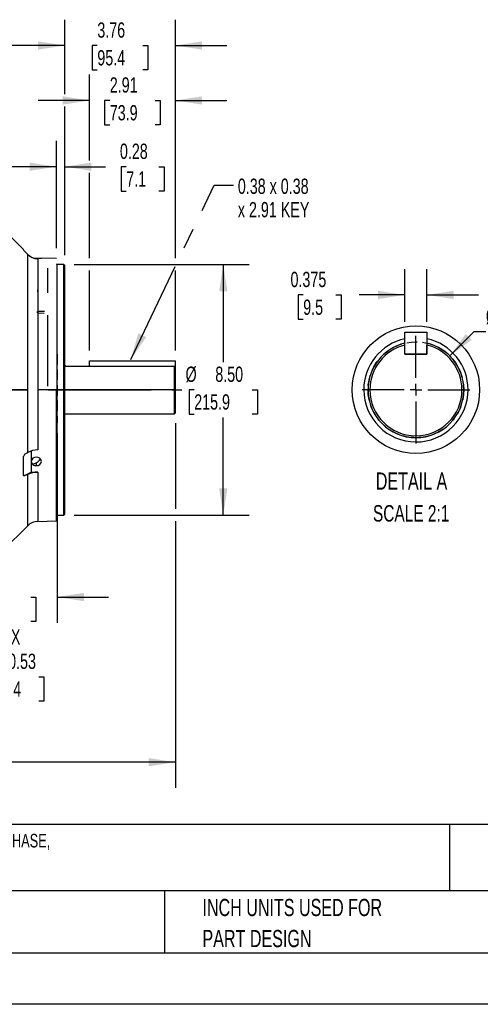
# Model space of a CAD drawing. Header units: inches. Extents: x 0 to 77, y 0 to 59.5.
# Tile 5 of 16: x 28.3 to 44, y 0 to 33.4. Entities that reach past the tile are written whole.
import ezdxf

# ---------------------------------------------------------------- set-up
doc = ezdxf.new("R2010")
doc.units = ezdxf.units.IN
doc.header["$LTSCALE"] = 7
doc.header["$MEASUREMENT"] = 0
doc.linetypes.add('CENTERX2', pattern=[0.8, 0.5, -0.1, 0.1, -0.1])
doc.linetypes.add('HIDDEN', pattern=[0.075, 0.05, -0.025])
for name, color, linetype in [('CENTER', 40, 'CENTERX2'), ('HIDDEN', 102, 'HIDDEN'), ('SLD-DEFPOINTS', 7, 'Continuous')]:
    doc.layers.add(name, color=color, linetype=linetype)
doc.layers.add('DIMENSIONS', color=140, linetype='Continuous', lineweight=25)
doc.layers.add('TEXT', color=140, linetype='Continuous', lineweight=25)
doc.styles.add('SLDTEXTSTYLE0', font='TXT', dxfattribs={"width": 0.7})
doc.dimstyles.new('SLDDIMSTYLE1', dxfattribs={"dimtxt": 0.518519, "dimasz": 0.91, "dimexe": 0, "dimexo": 0.0625, "dimgap": 0.12963, "dimtad": 0, "dimtih": 1, "dimtoh": 1, "dimrnd": 1e-09, "dimdsep": 46, "dimtxsty": 'SLDTEXTSTYLE0', "dimsah": 1, "dimcen": 0.09, "dimadec": 0, "dimazin": 2, "dimtfac": 1, "dimtmove": 0, "dimatfit": 0, "dimfxl": 0, "dimfrac": 2, "dimtolj": 1, "dimtzin": 12, "dimarcsym": 0})
doc.dimstyles.new('SLDDIMSTYLE10', dxfattribs={"dimtxt": 0.518519, "dimasz": 0.91, "dimexe": 0, "dimexo": 0.0625, "dimgap": 0.12963, "dimtad": 0, "dimtih": 1, "dimtoh": 1, "dimdec": 3, "dimlfac": 0.5, "dimrnd": 1e-09, "dimzin": 12, "dimdsep": 46, "dimtxsty": 'SLDTEXTSTYLE0', "dimsah": 1, "dimcen": 0, "dimadec": 0, "dimazin": 3, "dimtfac": 1, "dimtdec": 3, "dimtofl": 0, "dimtmove": 0, "dimatfit": 3, "dimfxl": 0, "dimfrac": 2, "dimtolj": 1, "dimtzin": 12, "dimarcsym": 0})
doc.dimstyles.new('SLDDIMSTYLE11', dxfattribs={"dimtxt": 0.518519, "dimasz": 0.91, "dimexe": 0, "dimexo": 0.0625, "dimgap": 0.12963, "dimtad": 0, "dimtih": 1, "dimtoh": 1, "dimdec": 3, "dimlfac": 0.5, "dimrnd": 1e-09, "dimdsep": 46, "dimtxsty": 'SLDTEXTSTYLE0', "dimsah": 1, "dimcen": 0.09, "dimadec": 0, "dimazin": 2, "dimtfac": 1, "dimtdec": 3, "dimtmove": 0, "dimatfit": 0, "dimfxl": 0, "dimfrac": 2, "dimtolj": 1, "dimtzin": 12, "dimarcsym": 0})
doc.dimstyles.new('SLDDIMSTYLE2', dxfattribs={"dimtxt": 0.518519, "dimasz": 0.91, "dimexe": 0, "dimexo": 0.0625, "dimgap": 0.12963, "dimtad": 0, "dimtih": 1, "dimtoh": 1, "dimrnd": 1e-09, "dimzin": 12, "dimdsep": 46, "dimtxsty": 'SLDTEXTSTYLE0', "dimsah": 1, "dimcen": 0.09, "dimadec": 0, "dimazin": 3, "dimtfac": 1, "dimtofl": 0, "dimtmove": 0, "dimatfit": 3, "dimfxl": 0, "dimfrac": 2, "dimtolj": 1, "dimtzin": 12, "dimarcsym": 0})
doc.dimstyles.new('SLDDIMSTYLE4', dxfattribs={"dimtxt": 0.518519, "dimasz": 0.91, "dimexe": 0, "dimexo": 0.0625, "dimgap": 0.12963, "dimtad": 0, "dimtih": 1, "dimtoh": 1, "dimrnd": 1e-09, "dimzin": 4, "dimdsep": 46, "dimtxsty": 'SLDTEXTSTYLE0', "dimsah": 1, "dimcen": 0.09, "dimadec": 0, "dimazin": 1, "dimtfac": 1, "dimtofl": 0, "dimtmove": 0, "dimatfit": 3, "dimfxl": 0, "dimfrac": 2, "dimtolj": 1, "dimtzin": 12, "dimarcsym": 0})
doc.dimstyles.new('SLDDIMSTYLE5', dxfattribs={"dimtxt": 0.518519, "dimasz": 0.91, "dimexe": 0, "dimexo": 0.0625, "dimgap": 0.12963, "dimtad": 0, "dimtih": 1, "dimtoh": 1, "dimrnd": 1e-09, "dimzin": 12, "dimdsep": 46, "dimtxsty": 'SLDTEXTSTYLE0', "dimsah": 1, "dimcen": 0.09, "dimadec": 0, "dimazin": 3, "dimtfac": 1, "dimtmove": 0, "dimatfit": 0, "dimfxl": 0, "dimfrac": 2, "dimtolj": 1, "dimtzin": 12, "dimarcsym": 0})
doc.dimstyles.new('SLDDIMSTYLE9', dxfattribs={"dimtxt": 0.18, "dimasz": 0.91, "dimexe": 0, "dimexo": 0.0625, "dimgap": 0, "dimtad": 0, "dimtih": 1, "dimtoh": 1, "dimdec": 0, "dimrnd": 1e-09, "dimzin": 0, "dimdsep": 46, "dimtxsty": 'Standard', "dimsah": 1, "dimcen": 0.09, "dimadec": 0, "dimazin": 0, "dimtfac": 0.91, "dimtdec": 0, "dimtofl": 0, "dimtmove": 0, "dimatfit": 3, "dimfxl": 0, "dimfrac": 2, "dimtolj": 1, "dimtzin": 0, "dimarcsym": 0})

# ---------------------------------------------------------------- blocks, each defined once
blk = doc.blocks.new('SW_NOTE_0')
at = {"layer": 'TEXT', "color": 0, "linetype": 'CENTERX2', "lineweight": 18, "char_height": 0.462, "attachment_point": 1, "style": 'SLDTEXTSTYLE0'}
for s, insert in [('U.S. MOTORS ACCU-TORQ PREMIUM EFFICIENCY AC INDUCTION MOTOR, HIGH-PERFORMANCE INVERTER DUTY, 15HP, 3-PHASE,', (0, 0.596)), ('230/460 VAC, 1800RPM, TENV, NEMA 254TC FRAME, ALUMINUM, C-FACE/RIGID BASE MOUNT', (0, -0.314))]:
    blk.add_mtext(s, dxfattribs=dict(at, insert=insert))
blk = doc.blocks.new('SW_NOTE_0_3')
at = {"layer": 'TEXT', "color": 0, "linetype": 'CENTERX2', "lineweight": 18, "char_height": 0.58333, "attachment_point": 1, "style": 'SLDTEXTSTYLE0'}
for s, insert in [('PART DIMENSIONS MAY DIFFER SLIGHTLY', (0, 0.752)), ("DUE TO MANUFACTURER'S VARIANCES", (0, -0.301))]:
    blk.add_mtext(s, dxfattribs=dict(at, insert=insert))
blk = doc.blocks.new('SW_NOTE_0_6')
at = {"layer": 'TEXT', "color": 0, "linetype": 'CENTERX2', "lineweight": 18, "char_height": 0.58333, "attachment_point": 1, "style": 'SLDTEXTSTYLE0'}
for s, insert in [('INCH UNITS USED FOR', (0, 0.752)), ('PART DESIGN', (0, -0.301))]:
    blk.add_mtext(s, dxfattribs=dict(at, insert=insert))
blk = doc.blocks.new('_D_16')
at = {"layer": 'DIMENSIONS'}
for p, q in [((42.935, 21.994), (43.761, 22.821)), ((43.761, 22.821), (44.16, 22.821)), ((44.767, 22.821), (44.593, 22.821)), ((44.593, 22.821), (44.593, 21.996)), ((46.308, 22.821), (46.483, 22.821)), ((46.483, 22.821), (46.483, 21.996)), ((44.593, 21.996), (44.767, 21.996)), ((46.483, 21.996), (46.308, 21.996))]:
    blk.add_line(p, q, dxfattribs=at)
blk.add_solid([(42.935, 21.994), (43.677, 22.539), (43.479, 22.737)], dxfattribs=at)
at = {"layer": 'DIMENSIONS', "char_height": 0.5185, "attachment_point": 1, "style": 'SLDTEXTSTYLE0'}
for s, insert in [('%%c', (44.16, 23.605)), ('1.625', (44.943, 23.605)), ('41.3', (44.767, 22.665))]:
    blk.add_mtext(s, dxfattribs=dict(at, insert=insert))
blk = doc.blocks.new('_D_17')
at = {"layer": 'DIMENSIONS'}
for p, q in [((41.41, 23.152), (41.41, 24.936)), ((42.16, 23.152), (42.16, 24.936)), ((37.959, 24.06), (37.785, 24.06)), ((37.785, 24.06), (37.785, 23.236)), ((39.069, 24.06), (39.243, 24.06)), ((39.243, 24.06), (39.243, 23.236)), ((41.41, 24.061), (39.854, 24.061)), ((42.16, 24.061), (43.91, 24.061)), ((37.785, 23.236), (37.959, 23.236)), ((39.243, 23.236), (39.069, 23.236))]:
    blk.add_line(p, q, dxfattribs=at)
for points in [[(41.41, 24.061), (40.5, 24.201), (40.5, 23.921)], [(42.16, 24.061), (43.07, 23.921), (43.07, 24.201)]]:
    blk.add_solid(points, dxfattribs=at)
at = {"layer": 'DIMENSIONS', "char_height": 0.5185, "attachment_point": 1, "style": 'SLDTEXTSTYLE0'}
for s, insert in [('0.375', (37.528, 24.845)), ('9.5', (37.959, 23.904))]:
    blk.add_mtext(s, dxfattribs=dict(at, insert=insert))
blk = doc.blocks.new('SW_CENTERMARKSYMBOL_6')
at = {"layer": 'CENTER', "color": 0}
for p, q in [((0, 0.4), (0, 1.825)), ((-0.4, 0), (-1.825, 0)), ((0, 0), (-0.2, 0)), ((0, 0), (0, 0.2)), ((0, 0), (0, -0.2)), ((0, 0), (0.2, 0)), ((0.4, 0), (1.825, 0)), ((0, -0.4), (0, -1.825))]:
    blk.add_line(p, q, dxfattribs=at)
blk = doc.blocks.new('_D_18')
at = {"layer": 'DIMENSIONS'}
for p, q in [((24.592, 15.016), (24.592, 14.024)), ((25.118, 15.016), (25.118, 10.647)), ((24.592, 13.604), (24.592, 12.505)), ((24.592, 12.085), (24.592, 10.647)), ((24.592, 11.522), (22.842, 11.522)), ((25.118, 11.522), (26.816, 11.522)), ((27.443, 11.109), (27.269, 11.109)), ((27.269, 11.109), (27.269, 10.285)), ((28.984, 11.109), (29.158, 11.109)), ((29.158, 11.109), (29.158, 10.285)), ((27.269, 10.285), (27.443, 10.285)), ((29.158, 10.285), (28.984, 10.285))]:
    blk.add_line(p, q, dxfattribs=at)
for points in [[(24.592, 11.522), (23.682, 11.662), (23.682, 11.382)], [(25.118, 11.522), (26.028, 11.382), (26.028, 11.662)]]:
    blk.add_solid(points, dxfattribs=at)
at = {"layer": 'DIMENSIONS', "char_height": 0.5185, "attachment_point": 1, "style": 'SLDTEXTSTYLE0'}
for s, insert in [('4X', (27.766, 12.719)), ('%%c', (26.932, 11.894)), ('0.53', (27.942, 11.894)), ('13.4', (27.443, 10.953))]:
    blk.add_mtext(s, dxfattribs=dict(at, insert=insert))
blk = doc.blocks.new('_D_19')
at = {"layer": 'DIMENSIONS'}
for p, q in [((29.605, 19.369), (29.605, 12.939)), ((24.855, 13.814), (23.105, 13.814)), ((26.741, 13.813), (26.567, 13.813)), ((26.567, 13.813), (26.567, 12.988)), ((28.714, 13.813), (28.888, 13.813)), ((28.888, 13.813), (28.888, 12.988)), ((29.605, 13.814), (31.355, 13.814)), ((26.567, 12.988), (26.741, 12.988)), ((28.888, 12.988), (28.714, 12.988))]:
    blk.add_line(p, q, dxfattribs=at)
for points in [[(24.855, 13.814), (23.945, 13.954), (23.945, 13.674)], [(29.605, 13.814), (30.515, 13.674), (30.515, 13.954)]]:
    blk.add_solid(points, dxfattribs=at)
at = {"layer": 'DIMENSIONS', "char_height": 0.5185, "attachment_point": 1, "style": 'SLDTEXTSTYLE0'}
for s, insert in [('4.75', (26.957, 14.597)), ('120.7', (26.741, 13.657))]:
    blk.add_mtext(s, dxfattribs=dict(at, insert=insert))
blk = doc.blocks.new('_D_22')
at = {"layer": 'DIMENSIONS'}
for p, q in [((7.212, 19.976), (7.212, 7.338)), ((33.619, 19.714), (33.619, 16.806)), ((33.619, 16.386), (33.619, 7.338)), ((7.212, 8.213), (18.726, 8.213)), ((19.429, 8.212), (19.255, 8.212)), ((19.255, 8.212), (19.255, 7.388)), ((21.401, 8.212), (21.576, 8.212)), ((21.576, 8.212), (21.576, 7.388)), ((33.619, 8.213), (22.104, 8.213)), ((19.255, 7.388), (19.429, 7.388)), ((21.576, 7.388), (21.401, 7.388))]:
    blk.add_line(p, q, dxfattribs=at)
for points in [[(7.212, 8.213), (8.122, 8.073), (8.122, 8.353)], [(33.619, 8.213), (32.709, 8.353), (32.709, 8.073)]]:
    blk.add_solid(points, dxfattribs=at)
at = {"layer": 'DIMENSIONS', "char_height": 0.5185, "attachment_point": 1, "style": 'SLDTEXTSTYLE0'}
for s, insert in [('26.41', (19.429, 8.997)), ('670.7', (19.429, 8.056))]:
    blk.add_mtext(s, dxfattribs=dict(at, insert=insert))
blk = doc.blocks.new('_D_24')
at = {"layer": 'DIMENSIONS'}
for p, q in [((30.181, 25.096), (36.12, 25.096)), ((35.245, 25.096), (35.245, 21.786)), ((34.259, 20.846), (34.085, 20.846)), ((34.085, 20.846), (34.085, 20.021)), ((36.232, 20.846), (36.406, 20.846)), ((36.406, 20.846), (36.406, 20.021)), ((34.085, 20.021), (34.259, 20.021)), ((35.245, 16.596), (35.245, 19.905)), ((36.406, 20.021), (36.232, 20.021)), ((30.181, 16.596), (36.12, 16.596))]:
    blk.add_line(p, q, dxfattribs=at)
for points in [[(35.245, 25.096), (35.105, 24.186), (35.385, 24.186)], [(35.245, 16.596), (35.385, 17.506), (35.105, 17.506)]]:
    blk.add_solid(points, dxfattribs=at)
at = {"layer": 'DIMENSIONS', "char_height": 0.5185, "attachment_point": 1, "style": 'SLDTEXTSTYLE0'}
for s, insert in [('%%c', (33.964, 21.63)), ('8.50', (34.974, 21.63)), ('215.9', (34.259, 20.69))]:
    blk.add_mtext(s, dxfattribs=dict(at, insert=insert))
blk = doc.blocks.new('_D_26')
at = {"layer": 'DIMENSIONS'}
for p, q in [((9.311, 24.449), (9.311, 33.396)), ((29.862, 30.867), (29.862, 33.396)), ((9.311, 32.521), (17.898, 32.521)), ((18.6, 32.52), (18.426, 32.52)), ((18.426, 32.52), (18.426, 31.696)), ((20.573, 32.52), (20.747, 32.52)), ((20.747, 32.52), (20.747, 31.696)), ((29.862, 32.521), (21.275, 32.521)), ((18.426, 31.696), (18.6, 31.696)), ((20.747, 31.696), (20.573, 31.696)), ((29.862, 25.415), (29.862, 30.447))]:
    blk.add_line(p, q, dxfattribs=at)
for points in [[(9.311, 32.521), (10.221, 32.381), (10.221, 32.661)], [(29.862, 32.521), (28.952, 32.661), (28.952, 32.381)]]:
    blk.add_solid(points, dxfattribs=at)
at = {"layer": 'DIMENSIONS', "char_height": 0.5185, "attachment_point": 1, "style": 'SLDTEXTSTYLE0'}
for s, insert in [('20.55', (18.6, 33.305)), ('522.0', (18.6, 32.364))]:
    blk.add_mtext(s, dxfattribs=dict(at, insert=insert))
blk = doc.blocks.new('_D_28')
at = {"layer": 'DIMENSIONS'}
for p, q in [((30.709, 28.62), (30.709, 31.532)), ((33.619, 25.306), (33.619, 31.532)), ((30.709, 30.657), (28.959, 30.657)), ((31.393, 30.656), (31.219, 30.656)), ((31.219, 30.656), (31.219, 29.831)), ((32.934, 30.656), (33.108, 30.656)), ((33.108, 30.656), (33.108, 29.831)), ((33.619, 30.657), (35.369, 30.657)), ((31.219, 29.831), (31.393, 29.831)), ((33.108, 29.831), (32.934, 29.831)), ((30.709, 25.306), (30.709, 28.2)), ((30.709, 22.174), (30.709, 24.886)), ((33.619, 22.174), (33.619, 24.886))]:
    blk.add_line(p, q, dxfattribs=at)
for points in [[(30.709, 30.657), (29.799, 30.797), (29.799, 30.517)], [(33.619, 30.657), (34.529, 30.517), (34.529, 30.797)]]:
    blk.add_solid(points, dxfattribs=at)
at = {"layer": 'DIMENSIONS', "char_height": 0.5185, "attachment_point": 1, "style": 'SLDTEXTSTYLE0'}
for s, insert in [('2.91', (31.393, 31.441)), ('73.9', (31.393, 30.5))]:
    blk.add_mtext(s, dxfattribs=dict(at, insert=insert))
blk = doc.blocks.new('_D_29')
at = {"layer": 'DIMENSIONS'}
for p, q in [((29.582, 25.644), (29.582, 29.285)), ((29.862, 25.415), (29.862, 29.285)), ((29.582, 28.41), (27.832, 28.41)), ((29.862, 28.41), (31.25, 28.41)), ((31.952, 28.409), (31.778, 28.409)), ((31.778, 28.409), (31.778, 27.584)), ((33.062, 28.409), (33.236, 28.409)), ((33.236, 28.409), (33.236, 27.584)), ((31.778, 27.584), (31.952, 27.584)), ((33.236, 27.584), (33.062, 27.584))]:
    blk.add_line(p, q, dxfattribs=at)
for points in [[(29.582, 28.41), (28.672, 28.55), (28.672, 28.27)], [(29.862, 28.41), (30.772, 28.27), (30.772, 28.55)]]:
    blk.add_solid(points, dxfattribs=at)
at = {"layer": 'DIMENSIONS', "char_height": 0.5185, "attachment_point": 1, "style": 'SLDTEXTSTYLE0'}
for s, insert in [('0.28', (31.737, 29.193)), ('7.1', (31.952, 28.253))]:
    blk.add_mtext(s, dxfattribs=dict(at, insert=insert))
blk = doc.blocks.new('_D_30')
at = {"layer": 'DIMENSIONS'}
for p, q in [((29.862, 30.867), (29.862, 33.396)), ((33.619, 25.306), (33.619, 33.396)), ((29.862, 32.521), (28.112, 32.521)), ((30.97, 32.52), (30.796, 32.52)), ((30.796, 32.52), (30.796, 31.696)), ((32.511, 32.52), (32.685, 32.52)), ((32.685, 32.52), (32.685, 31.696)), ((33.619, 32.521), (35.369, 32.521)), ((30.796, 31.696), (30.97, 31.696)), ((32.685, 31.696), (32.511, 31.696)), ((29.862, 25.415), (29.862, 30.447)), ((33.619, 22.174), (33.619, 24.886))]:
    blk.add_line(p, q, dxfattribs=at)
for points in [[(29.862, 32.521), (28.952, 32.661), (28.952, 32.381)], [(33.619, 32.521), (34.529, 32.381), (34.529, 32.661)]]:
    blk.add_solid(points, dxfattribs=at)
at = {"layer": 'DIMENSIONS', "char_height": 0.5185, "attachment_point": 1, "style": 'SLDTEXTSTYLE0'}
for s, insert in [('3.76', (30.97, 33.305)), ('95.4', (30.97, 32.364))]:
    blk.add_mtext(s, dxfattribs=dict(at, insert=insert))
blk = doc.blocks.new('SW_NOTE_0_8')
at = {"layer": 'TEXT', "color": 0, "linetype": 'CENTERX2', "lineweight": 18, "attachment_point": 1, "style": 'SLDTEXTSTYLE0'}
for s, insert, char_height in [('0.38 x 0.38', (0.15, 0.218), 0.51852), ('x 2.91 KEY', (0.15, -0.576), 0.5185)]:
    blk.add_mtext(s, dxfattribs=dict(at, insert=insert, char_height=char_height))

msp = doc.modelspace()

# ---------------------------------------------------------------- linework, layer by layer
for p, q in [((28.463967, 25.600226), (27.68723, 26.376962)), ((28.463967, 25.585285), (28.463967, 25.600226)), ((28.566558, 25.476806), (28.520338, 25.523349)), ((28.525317, 25.518335), (28.607703, 25.435373)), ((28.607703, 25.435277), (28.525317, 25.518241)), ((28.607703, 20.845695), (28.607703, 25.435277)), ((28.948168, 25.287408), (28.948168, 20.845695)), ((29.581967, 25.293617), (29.070967, 25.306998)), ((29.830967, 25.095695), (29.597967, 25.095695)), ((29.597967, 25.095695), (29.597967, 20.845695)), ((29.861967, 25.064695), (29.830967, 25.095695)), ((29.830967, 20.845695), (29.830967, 25.095695)), ((29.861967, 20.845695), (29.861967, 25.064695)), ((29.291967, 24.134107), (29.291967, 24.970417)), ((28.943247, 23.455424), (29.170239, 23.446272)), ((29.171915, 23.495082), (28.967448, 23.50318)), ((29.291967, 20.967735), (29.291967, 23.37018)), ((41.4105, 22.802043), (42.160464, 22.802043)), ((41.4105, 22.052078), (41.4105, 22.802043)), ((42.160464, 22.802043), (42.160464, 22.052078)), ((41.410464, 22.362426), (41.410464, 22.426217)), ((42.160464, 22.426217), (42.160464, 22.362426)), ((41.410464, 22.052078), (41.410464, 22.362426)), ((42.160464, 22.052078), (41.410464, 22.052078)), ((41.4105, 22.052078), (42.160464, 22.052078)), ((42.160464, 22.052078), (42.160464, 22.362426)), ((30.708717, 21.636264), (30.708717, 21.824177)), ((30.708717, 21.824177), (33.618717, 21.824177)), ((33.618717, 21.604369), (33.618717, 21.824177)), ((29.86872, 21.658195), (29.861967, 21.658195)), ((33.587716, 21.636264), (29.907999, 21.636264)), ((33.587716, 20.845695), (33.587716, 21.636264)), ((33.618717, 21.604369), (33.587716, 21.636264)), ((33.618717, 20.845695), (33.618716, 21.604369)), ((28.607703, 20.845695), (27.68723, 20.845695)), ((28.607703, 18.715633), (28.607703, 20.845695)), ((28.948168, 20.845695), (28.948168, 18.803642)), ((29.581967, 20.845695), (28.948168, 20.845695)), ((29.581967, 16.397773), (29.581967, 20.845695)), ((29.597967, 20.845695), (29.597967, 16.595695)), ((29.830967, 20.845695), (29.597967, 20.845695)), ((29.830967, 16.595695), (29.830967, 20.845695)), ((29.861967, 20.845695), (29.830967, 20.845695)), ((29.861967, 16.626695), (29.861967, 20.845695)), ((33.587716, 20.845695), (29.861967, 20.845695)), ((33.618717, 20.845695), (33.587716, 20.845695)), ((33.587716, 20.033195), (33.587716, 20.845695)), ((40.222465, 20.845078), (40.160465, 20.845078)), ((43.410465, 20.845078), (43.348465, 20.845078)), ((33.587716, 20.033195), (33.618716, 20.064195)), ((29.861967, 20.033195), (33.587716, 20.033195)), ((28.525317, 18.66864), (28.607703, 18.715633)), ((28.726226, 18.765192), (28.726226, 18.049964)), ((28.463967, 17.948462), (28.463967, 18.579314)), ((28.525317, 17.943396), (28.726226, 18.049969)), ((28.726226, 18.049967), (28.948168, 18.048593)), ((28.898967, 18.363343), (28.898967, 18.270996)), ((28.948168, 18.048593), (28.948168, 16.381176)), ((28.607703, 17.975535), (28.525317, 17.932159)), ((28.525317, 17.943396), (28.525317, 17.932159)), ((28.607703, 16.234901), (28.607703, 17.975535)), ((28.948168, 16.381176), (29.581967, 16.397773)), ((29.597967, 16.595695), (29.830967, 16.595695)), ((29.830967, 16.595695), (29.861967, 16.626695)), ((27.776967, 15.404164), (28.607703, 16.234901))]:
    msp.add_line(p, q)
at = {"color": 7, "linetype": 'Continuous'}
msp.add_line((77.000681, 0.000737), (0.000681, 0.000737), dxfattribs=at)
at = {"flags": 128}
for points in [[(28.943247, 24.233685), (28.944252, 24.204626), (28.944851, 24.164823)], [(28.943247, 23.455424), (28.944252, 23.482686), (28.944851, 23.500387)], [(29.907999, 21.636264), (29.878799, 21.652424), (29.86872, 21.658193)], [(33.618716, 20.064195), (33.618716, 20.066017), (33.618716, 20.080541), (33.618716, 20.109318), (33.618716, 20.151813), (33.618716, 20.207233), (33.618716, 20.274547), (33.618716, 20.3525), (33.618716, 20.43964), (33.618716, 20.534345), (33.618716, 20.634849), (33.618716, 20.739281), (33.618717, 20.845695)], [(41.785373, 19.220078), (41.785373, 19.217568), (41.785373, 19.210085), (41.785372, 19.197773), (41.785371, 19.180872), (41.78537, 19.159707), (41.785368, 19.134687), (41.785367, 19.106294), (41.785365, 19.075078)], [(28.726991, 18.411402), (28.731509, 18.381084), (28.745308, 18.356994), (28.763387, 18.343295), (28.788242, 18.335676), (28.841546, 18.339895), (28.898967, 18.363343)], [(28.463967, 17.959451), (28.465581, 17.94901), (28.470424, 17.940957), (28.485564, 17.933714), (28.504618, 17.935203), (28.525317, 17.943396)], [(28.525317, 17.932159), (28.500846, 17.923224), (28.481341, 17.923513), (28.473778, 17.92703), (28.468216, 17.932745), (28.465029, 17.939849), (28.463967, 17.948462)]]:
    msp.add_lwpolyline(points, dxfattribs=at)
for centre, radius, start, end in [((28.867532, 25.893148), 0.507539, 217.3313339, 227.6030651), ((28.866792, 25.892309), 0.50649, 217.313831, 227.6081272), ((28.935153, 25.749222), 0.453568, 223.7849345, 254.9900298), ((28.963039, 25.787539), 0.500352, 224.7510414, 268.2968529), ((29.008109, 29.477085), 4.170345, 267.3798769, 269.1764506), ((29.013122, 29.527611), 4.22101, 267.3462027, 270.7852066), ((29.015825, 29.76331), 4.456653, 269.1301579, 270.7089343), ((29.597967, 25.111695), 0.016, 180, 270), ((41.785464, 20.845079), 1.77, 102.2304441, 180.0000131), ((41.785465, 20.845078), 1.625, 103.3423821, 180.0000005), ((41.785464, 20.845077), 1.770001, 0.0000244, 77.7683524), ((41.785464, 20.845078), 1.625001, 0.000019, 76.6576246), ((41.785465, 20.845078), 1.563001, 103.8820369, 179.9999834), ((41.785464, 20.845077), 1.563001, 0.0000301, 76.1179771), ((41.785465, 20.845079), 1.770001, 180.0000215, 269.9967596), ((41.785465, 20.845078), 1.625, 180, 0), ((41.785465, 20.845078), 1.563, 180.0000017, 359.9999983), ((41.785463, 20.845079), 1.770001, 269.9968189, 359.9999623), ((28.963046, 18.043539), 0.760249, 91.1213297, 117.865847), ((28.577644, 18.566969), 0.114346, 117.2334356, 173.8019566), ((28.890159, 18.395841), 0.163894, 86.9196107, 174.6966524), ((28.882407, 18.426309), 0.156194, 185.6288413, 276.0857412), ((28.913067, 18.401579), 0.158547, 5.1805816, 95.1023542), ((28.733008, 18.673336), 0.351622, 298.1628174, 329.9182351), ((28.910338, 18.432032), 0.161438, 265.9609763, 354.2632908), ((28.928244, 17.311598), 0.737265, 88.4514639, 115.7707075), ((28.961257, 15.881348), 0.5, 91.5, 135), ((29.597967, 16.579695), 0.016, 90, 180)]:
    msp.add_arc(centre, radius, start, end)
at = {"layer": 'CENTER'}
msp.add_line((6.898825, 20.845695), (33.838956, 20.845695), dxfattribs=at)
at = {"layer": 'HIDDEN'}
msp.add_line((29.604967, 22.05061), (29.604967, 19.719048), dxfattribs=at)
msp.add_circle((41.785465, 20.845078), 1.625, dxfattribs=at)
at = {"layer": 'SLD-DEFPOINTS'}
msp.add_circle((41.785465, 20.845073), 2.163129, dxfattribs=at)
at = {"layer": 'TEXT'}
for p, q in [((75.25, 6.097746), (1.75, 6.097746)), ((42.92568, 6.097746), (42.92568, 3.85)), ((75.25, 3.85), (1.75, 3.85)), ((33.249029, 3.85), (33.249029, 1.75)), ((1.75, 1.75), (75.25, 1.75))]:
    msp.add_line(p, q, dxfattribs=at)

# ---------------------------------------------------------------- block references
at = {"layer": 'CENTER'}
msp.add_blockref('SW_CENTERMARKSYMBOL_6', (41.785464, 20.845078), dxfattribs=at)
at = {"layer": 'TEXT', "linetype": 'CENTERX2', "lineweight": 18}
for name, p in [('SW_NOTE_0_8', (35.590331, 27.788177)), ('SW_NOTE_0', (1.980392, 5.186344)), ('SW_NOTE_0_3', (15.190354, 2.931034)), ('SW_NOTE_0_6', (34.539679, 2.823833))]:
    msp.add_blockref(name, p, dxfattribs=at)

# ---------------------------------------------------------------- texts
at = {"layer": 'TEXT', "linetype": 'CENTERX2', "lineweight": 18, "attachment_point": 2, "style": 'SLDTEXTSTYLE0'}
for s, insert, char_height in [('DETAIL A', (41.636246, 18.038995), 0.5833333), ('SCALE 2:1', (41.623183, 16.93334), 0.56)]:
    msp.add_mtext(s, dxfattribs=dict(at, insert=insert, char_height=char_height))

# ---------------------------------------------------------------- dimensions: what is measured, and where the dimension line sits
at = {"layer": 'DIMENSIONS'}
for base, p1, p2, picture, middle in [((29.861967, 32.521274), (9.310967, 24.098968), (29.861967, 25.064695), '_D_26', (19.586467, 32.521274)), ((33.618716, 8.213177), (7.211667, 20.325783), (33.618716, 20.064195), '_D_22', (20.415192, 8.213177))]:
    dim = msp.add_linear_dim(base=base, p1=p1, p2=p2, angle=0, dimstyle='SLDDIMSTYLE2', dxfattribs=at)
    dim.commit()
    dim.dimension.update_dxf_attribs({"geometry": picture, "text_midpoint": middle, "dimtype": 160})
for base, p1, p2, dimstyle, picture, middle in [((33.618717, 32.521274), (29.861967, 25.064695), (33.618717, 21.824177), 'SLDDIMSTYLE5', '_D_30', (31.740342, 32.521274)), ((33.618717, 30.657083), (30.708717, 21.824177), (33.618717, 21.824177), 'SLDDIMSTYLE5', '_D_28', (32.163717, 30.657083)), ((29.861967, 28.409895), (29.581967, 25.293617), (29.861967, 25.064695), 'SLDDIMSTYLE1', '_D_29', (32.507187, 28.409895)), ((42.160465, 24.061447), (41.4105, 22.802043), (42.160465, 22.802043), 'SLDDIMSTYLE11', '_D_17', (38.513889, 24.061447)), ((24.854967, 13.814024), (29.604967, 19.719048), (24.854967, 12.867695), 'SLDDIMSTYLE5', '_D_19', (27.727616, 13.814024))]:
    dim = msp.add_linear_dim(base=base, p1=p1, p2=p2, dimstyle=dimstyle, dxfattribs=at)
    dim.commit()
    dim.dimension.update_dxf_attribs({"geometry": picture, "text_midpoint": middle, "dimtype": 160})
dim = msp.add_linear_dim(base=(35.245377, 16.595695), p1=(29.830967, 25.095695), p2=(29.830967, 16.595695), angle=90, text='%%c <>', dimstyle='SLDDIMSTYLE4', dxfattribs=at)
dim.commit()
dim.dimension.update_dxf_attribs({"geometry": '_D_24', "text_midpoint": (35.245377, 20.845695), "dimtype": 160})
dim = msp.add_diameter_dim_2p(p1=(40.636416, 19.69603), p2=(42.934513, 21.994127), dimstyle='SLDDIMSTYLE10', dxfattribs=at)
dim.commit()
dim.dimension.update_dxf_attribs({"geometry": '_D_16', "text_midpoint": (45.537744, 22.820958), "dimtype": 163})
dim = msp.add_linear_dim(base=(25.118179, 11.521735), p1=(24.591754, 15.365695), p2=(25.118179, 15.365695), text='4X\\P%%c <>', dimstyle='SLDDIMSTYLE1', dxfattribs=at)
dim.commit()
dim.dimension.update_dxf_attribs({"geometry": '_D_18', "text_midpoint": (28.213703, 11.521735), "dimtype": 160})

# ---------------------------------------------------------------- leaders
at = {"layer": 'TEXT', "linetype": 'CENTERX2', "lineweight": 18}
msp.add_leader([(32.103784, 21.874062), (34.93917, 27.788177), (35.590331, 27.788177)], dimstyle='SLDDIMSTYLE9', dxfattribs=at)

doc.saveas('drawing.dxf')
